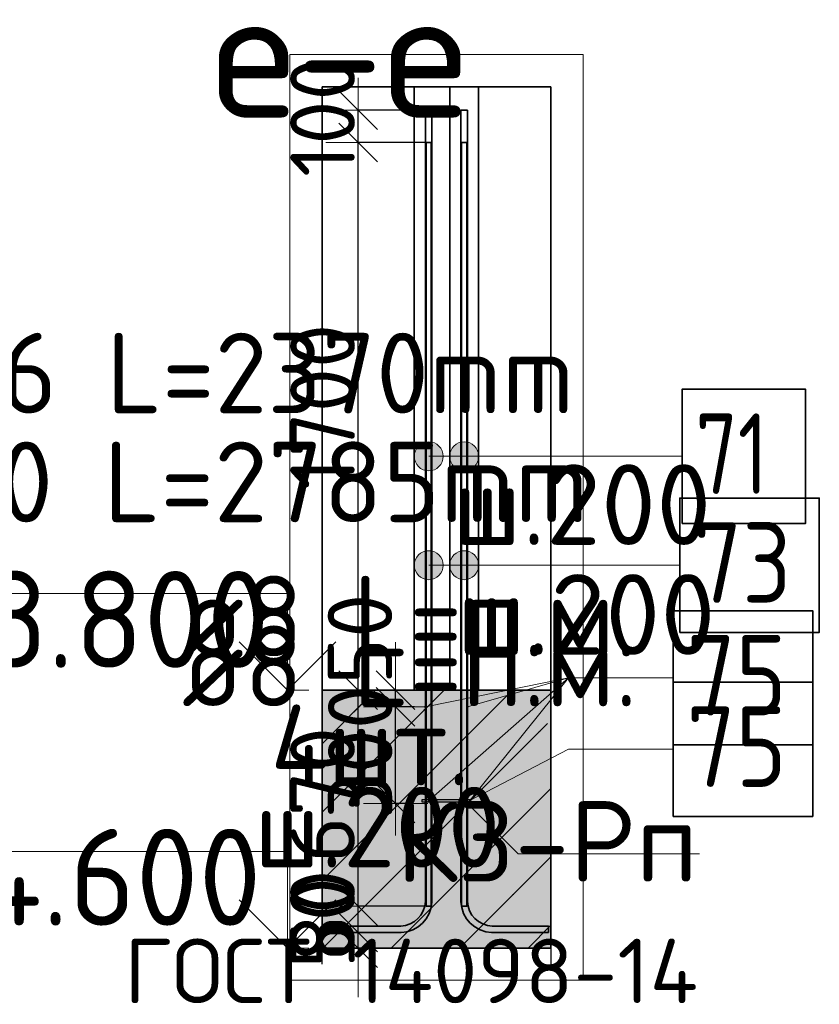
# Model space of a CAD drawing. Header units: millimetres. Extents: x 76517 to 124446, y -73423 to -21861.
# Tile 71 of 117: x 121965 to 124446, y -46126 to -43070. Entities that reach past the tile are written whole.
import ezdxf

# ---------------------------------------------------------------- set-up
doc = ezdxf.new("R2010")
doc.units = ezdxf.units.MM
doc.header["$PDMODE"] = 65
doc.linetypes.add('______11', pattern=[500, 400, -50, 0, -50])
doc.linetypes.add('______5', pattern=[1100, 800, -100, 100, -100])
for name, color, linetype, lineweight in [('Standard', 7, 'Continuous', 25), ('Арм.стержн. Выпуски', 180, 'Continuous', 35), ('Арматурный каркас 01', 4, 'Continuous', 35), ('Высотная отметки_ общее', 7, 'Continuous', 13), ('Колонна (1)', 7, 'Continuous', 35), ('Размерная линия_ общее_1', 7, 'Continuous', 13), ('Фундамент_ общее', 7, 'Continuous', 35)]:
    doc.layers.add(name, color=color, linetype=linetype, lineweight=lineweight)
doc.styles.add('ISOCPEUR', font='ISOCPEUR')
doc.dimstyles.new('DIMSTYLE_10', dxfattribs={"dimtxt": 200, "dimasz": 200, "dimexe": 0, "dimexo": 0, "dimgap": 100, "dimtad": 2, "dimdec": 0, "dimrnd": 5, "dimzin": 12, "dimdsep": 46, "dimtxsty": 'ISOCPEUR', "dimblk1": 'ALL_ML_STRICH', "dimblk2": 'ALL_ML_STRICH', "dimsah": 1, "dimcen": 0, "dimclrd": 7, "dimclre": 256, "dimclrt": 7, "dimadec": 0, "dimazin": 0, "dimtfac": 1, "dimtdec": 0, "dimtix": 1, "dimtmove": 2, "dimatfit": 3, "dimfxl": 0, "dimtvp": 1.2, "dimtzin": 0, "dimlwd": 0, "dimlwe": -3, "dimarcsym": 0})
doc.dimstyles.new('DIMSTYLE_16', dxfattribs={"dimtxt": 200, "dimasz": 200, "dimexe": 0, "dimexo": 0, "dimgap": 100, "dimtad": 2, "dimdec": 0, "dimrnd": 5, "dimzin": 12, "dimdsep": 46, "dimtxsty": 'ISOCPEUR', "dimblk1": 'ALL_ML_STRICH', "dimblk2": 'ALL_ML_STRICH', "dimsah": 1, "dimcen": 0, "dimclrd": 7, "dimclre": 256, "dimclrt": 7, "dimadec": 0, "dimazin": 0, "dimtfac": 1, "dimtdec": 0, "dimtix": 1, "dimtmove": 2, "dimatfit": 3, "dimfxl": 0, "dimtzin": 0, "dimlwd": 0, "dimlwe": -3, "dimarcsym": 0})

# ---------------------------------------------------------------- blocks, each defined once
blk = doc.blocks.new('ALL_ML_STRICH')
at = {"color": 0, "linetype": 'ByBlock', "lineweight": -2}
for p, q in [((0, -0.5), (0, 0.5)), ((-0.3, -0.3), (0.3, 0.3)), ((-1, 0), (0.5, 0))]:
    blk.add_line(p, q, dxfattribs=at)
blk = doc.blocks.new('*D652')
at = {"layer": 'DEFPOINTS', "color": 7, "linetype": 'Continuous', "lineweight": 13, "transparency": 33554687}
for p in [(123209.7, -45202.2), (123131.5, -45502.2), (123205.7, -45502.2)]:
    blk.add_point(p, dxfattribs=at)
at = {"layer": 'Размерная линия_ общее_1', "color": 253, "linetype": 'Continuous', "lineweight": -2, "true_color": 0xa0a0a0, "transparency": 33554687}
for p, q in [((123189.7, -45202.2), (123131.5, -45202.2)), ((123185.7, -45502.2), (123131.5, -45502.2))]:
    blk.add_line(p, q, dxfattribs=at)
at = {"layer": 'Размерная линия_ общее_1', "color": 7, "linetype": 'Continuous', "lineweight": -2, "transparency": 33554687}
blk.add_line((123131.5, -45502.2), (123131.5, -45202.2), dxfattribs=at)
at = {"layer": 'Размерная линия_ общее_1', "color": 7, "linetype": 'Continuous', "lineweight": 13, "transparency": 33554687, "xscale": 200, "yscale": 200, "zscale": 200}
for p, rotation in [((123131.5, -45202.2), 90), ((123131.5, -45502.2), 270)]:
    blk.add_blockref('ALL_ML_STRICH', p, dxfattribs=dict(at, rotation=rotation))
at = {"layer": 'Размерная линия_ общее_1', "color": 7, "linetype": 'Continuous', "lineweight": 13, "transparency": 33554687, "insert": (123021.5, -45342.2), "char_height": 200, "width": 600, "attachment_point": 5, "rotation": 90, "style": 'ISOCPEUR'}
blk.add_mtext('\\A1;{300}', dxfattribs=at)
blk = doc.blocks.new('*D653')
at = {"layer": 'DEFPOINTS', "color": 7, "linetype": 'Continuous', "lineweight": 13, "transparency": 33554687}
for p in [(123147.8, -45151.2), (123131.5, -45202.2), (123209.7, -45202.2)]:
    blk.add_point(p, dxfattribs=at)
at = {"layer": 'Размерная линия_ общее_1', "color": 253, "linetype": 'Continuous', "lineweight": -2, "true_color": 0xa0a0a0, "transparency": 33554687}
for p, q in [((123131.5, -45151.2), (123131.5, -45151.2)), ((123189.7, -45202.2), (123131.5, -45202.2))]:
    blk.add_line(p, q, dxfattribs=at)
at = {"layer": 'Размерная линия_ общее_1', "color": 7, "linetype": 'Continuous', "lineweight": -2, "transparency": 33554687}
blk.add_line((123131.5, -45202.2), (123131.5, -45151.2), dxfattribs=at)
at = {"layer": 'Размерная линия_ общее_1', "color": 7, "linetype": 'Continuous', "lineweight": 13, "transparency": 33554687, "xscale": 200, "yscale": 200, "zscale": 200}
for p, rotation in [((123131.5, -45202.2), 270), ((123131.5, -45151.2), 90)]:
    blk.add_blockref('ALL_ML_STRICH', p, dxfattribs=dict(at, rotation=rotation))
at = {"layer": 'Размерная линия_ общее_1', "color": 7, "linetype": 'Continuous', "lineweight": 13, "transparency": 33554687, "insert": (123020.7, -44992.6), "char_height": 200, "width": 400, "attachment_point": 5, "rotation": 90, "style": 'ISOCPEUR'}
blk.add_mtext('\\A1;{50}', dxfattribs=at)
blk = doc.blocks.new('*D659')
at = {"layer": 'DEFPOINTS', "color": 7, "linetype": 'Continuous', "lineweight": 13, "transparency": 33554687}
for p in [(122881.3, -45903.2), (122959.5, -45951.2), (123014.9, -45951.2)]:
    blk.add_point(p, dxfattribs=at)
at = {"layer": 'Размерная линия_ общее_1', "color": 253, "linetype": 'Continuous', "lineweight": -2, "true_color": 0xa0a0a0, "transparency": 33554687}
for p, q in [((122901.3, -45903.2), (123014.9, -45903.2)), ((122939.5, -45951.2), (123014.9, -45951.2))]:
    blk.add_line(p, q, dxfattribs=at)
at = {"layer": 'Размерная линия_ общее_1', "color": 7, "linetype": 'Continuous', "lineweight": -2, "transparency": 33554687}
blk.add_line((123014.9, -45951.2), (123014.9, -45903.2), dxfattribs=at)
at = {"layer": 'Размерная линия_ общее_1', "color": 7, "linetype": 'Continuous', "lineweight": 13, "transparency": 33554687, "xscale": 200, "yscale": 200, "zscale": 200}
for p, rotation in [((123014.9, -45951.2), 270), ((123014.9, -45903.2), 90)]:
    blk.add_blockref('ALL_ML_STRICH', p, dxfattribs=dict(at, rotation=rotation))
at = {"layer": 'Размерная линия_ общее_1', "color": 7, "linetype": 'Continuous', "lineweight": 13, "transparency": 33554687, "insert": (122904.6, -45872.7), "char_height": 200, "width": 400, "attachment_point": 5, "rotation": 90, "style": 'ISOCPEUR'}
blk.add_mtext('\\A1;{50}', dxfattribs=at)
blk = doc.blocks.new('*D660')
at = {"layer": 'DEFPOINTS', "color": 7, "linetype": 'Continuous', "lineweight": 13, "transparency": 33554687}
for p in [(123242.1, -45821.2), (122881.3, -45903.2), (123014.9, -45903.2)]:
    blk.add_point(p, dxfattribs=at)
at = {"layer": 'Размерная линия_ общее_1', "color": 253, "linetype": 'Continuous', "lineweight": -2, "true_color": 0xa0a0a0, "transparency": 33554687}
for p, q in [((123222.1, -45821.2), (123014.9, -45821.2)), ((122901.3, -45903.2), (123014.9, -45903.2))]:
    blk.add_line(p, q, dxfattribs=at)
at = {"layer": 'Размерная линия_ общее_1', "color": 7, "linetype": 'Continuous', "lineweight": -2, "transparency": 33554687}
blk.add_line((123014.9, -45903.2), (123014.9, -45821.2), dxfattribs=at)
at = {"layer": 'Размерная линия_ общее_1', "color": 7, "linetype": 'Continuous', "lineweight": 13, "transparency": 33554687, "xscale": 200, "yscale": 200, "zscale": 200}
for p, rotation in [((123014.9, -45903.2), 270), ((123014.9, -45821.2), 90)]:
    blk.add_blockref('ALL_ML_STRICH', p, dxfattribs=dict(at, rotation=rotation))
at = {"layer": 'Размерная линия_ общее_1', "color": 7, "linetype": 'Continuous', "lineweight": 13, "transparency": 33554687, "insert": (122904.9, -45852.2), "char_height": 200, "width": 400, "attachment_point": 5, "rotation": 90, "style": 'ISOCPEUR'}
blk.add_mtext('\\A1;{80}', dxfattribs=at)
blk = doc.blocks.new('*D661')
at = {"layer": 'DEFPOINTS', "color": 7, "linetype": 'Continuous', "lineweight": 13, "transparency": 33554687}
for p in [(122963.5, -45151.2), (123014.9, -45821.2), (123242.1, -45821.2)]:
    blk.add_point(p, dxfattribs=at)
at = {"layer": 'Размерная линия_ общее_1', "color": 253, "linetype": 'Continuous', "lineweight": -2, "true_color": 0xa0a0a0, "transparency": 33554687}
for p, q in [((122943.5, -45151.2), (123014.9, -45151.2)), ((123222.1, -45821.2), (123014.9, -45821.2))]:
    blk.add_line(p, q, dxfattribs=at)
at = {"layer": 'Размерная линия_ общее_1', "color": 7, "linetype": 'Continuous', "lineweight": -2, "transparency": 33554687}
blk.add_line((123014.9, -45821.2), (123014.9, -45151.2), dxfattribs=at)
at = {"layer": 'Размерная линия_ общее_1', "color": 7, "linetype": 'Continuous', "lineweight": 13, "transparency": 33554687, "xscale": 200, "yscale": 200, "zscale": 200}
for p, rotation in [((123014.9, -45151.2), 90), ((123014.9, -45821.2), 270)]:
    blk.add_blockref('ALL_ML_STRICH', p, dxfattribs=dict(at, rotation=rotation))
at = {"layer": 'Размерная линия_ общее_1', "color": 7, "linetype": 'Continuous', "lineweight": 13, "transparency": 33554687, "insert": (122904.9, -45476.2), "char_height": 200, "width": 600, "attachment_point": 5, "rotation": 90, "style": 'ISOCPEUR'}
blk.add_mtext('\\A1;{670}', dxfattribs=at)
blk = doc.blocks.new('*D662')
at = {"layer": 'DEFPOINTS', "color": 7, "linetype": 'Continuous', "lineweight": 13, "transparency": 33554687}
for p in [(123242.1, -43451.2), (122963.5, -45151.2), (123014.9, -45151.2)]:
    blk.add_point(p, dxfattribs=at)
at = {"layer": 'Размерная линия_ общее_1', "color": 253, "linetype": 'Continuous', "lineweight": -2, "true_color": 0xa0a0a0, "transparency": 33554687}
for p, q in [((123222.1, -43451.2), (123014.9, -43451.2)), ((122943.5, -45151.2), (123014.9, -45151.2))]:
    blk.add_line(p, q, dxfattribs=at)
at = {"layer": 'Размерная линия_ общее_1', "color": 7, "linetype": 'Continuous', "lineweight": -2, "transparency": 33554687}
blk.add_line((123014.9, -45151.2), (123014.9, -43451.2), dxfattribs=at)
at = {"layer": 'Размерная линия_ общее_1', "color": 7, "linetype": 'Continuous', "lineweight": 13, "transparency": 33554687, "xscale": 200, "yscale": 200, "zscale": 200}
for p, rotation in [((123014.9, -43451.2), 90), ((123014.9, -45151.2), 270)]:
    blk.add_blockref('ALL_ML_STRICH', p, dxfattribs=dict(at, rotation=rotation))
at = {"layer": 'Размерная линия_ общее_1', "color": 7, "linetype": 'Continuous', "lineweight": 13, "transparency": 33554687, "insert": (122904.9, -44271.2), "char_height": 200, "width": 800, "attachment_point": 5, "rotation": 90, "style": 'ISOCPEUR'}
blk.add_mtext('\\A1;{1700}', dxfattribs=at)
blk = doc.blocks.new('*D663')
at = {"layer": 'DEFPOINTS', "color": 7, "linetype": 'Continuous', "lineweight": 13, "transparency": 33554687}
for p in [(123244.1, -43351.2), (123014.9, -43451.2), (123242.1, -43451.2)]:
    blk.add_point(p, dxfattribs=at)
at = {"layer": 'Размерная линия_ общее_1', "color": 253, "linetype": 'Continuous', "lineweight": -2, "true_color": 0xa0a0a0, "transparency": 33554687}
for p, q in [((123224.1, -43351.2), (123014.9, -43351.2)), ((123222.1, -43451.2), (123014.9, -43451.2))]:
    blk.add_line(p, q, dxfattribs=at)
at = {"layer": 'Размерная линия_ общее_1', "color": 7, "linetype": 'Continuous', "lineweight": -2, "transparency": 33554687}
blk.add_line((123014.9, -43451.2), (123014.9, -43351.2), dxfattribs=at)
at = {"layer": 'Размерная линия_ общее_1', "color": 7, "linetype": 'Continuous', "lineweight": 13, "transparency": 33554687, "xscale": 200, "yscale": 200, "zscale": 200}
for p, rotation in [((123014.9, -43451.2), 270), ((123014.9, -43351.2), 90)]:
    blk.add_blockref('ALL_ML_STRICH', p, dxfattribs=dict(at, rotation=rotation))
at = {"layer": 'Размерная линия_ общее_1', "color": 7, "linetype": 'Continuous', "lineweight": 13, "transparency": 33554687, "insert": (122904.9, -43371.2), "char_height": 200, "width": 600, "attachment_point": 5, "rotation": 90, "style": 'ISOCPEUR'}
blk.add_mtext('\\A1;{100}', dxfattribs=at)
blk = doc.blocks.new('COMPLEX_ELEVATIONDIM_5')
at = {"layer": 'Высотная отметки_ общее', "color": 7, "linetype": 'Continuous', "lineweight": 13, "transparency": 33554687}
for p, q in [((122795.9, -44851.2), (121595.9, -44851.2)), ((122795.9, -45151.2), (122795.9, -44851.2)), ((122795.9, -45151.2), (122645.9, -45001.2)), ((122795.9, -45151.2), (122945.9, -45001.2)), ((122795.9, -45151.2), (122795.9, -45151.2)), ((122795.9, -45151.2), (122795.9, -45151.2)), ((122795.9, -45151.2), (122862, -45151.2)), ((122795.9, -45151.2), (122795.9, -45151.2)), ((122795.9, -45151.2), (122795.9, -45151.2)), ((122795.9, -45651.2), (121595.9, -45651.2)), ((122795.9, -45951.2), (122795.9, -45651.2)), ((122795.9, -45951.2), (122645.9, -45801.2)), ((122795.9, -45951.2), (122945.9, -45801.2)), ((122795.9, -45951.2), (122795.9, -45951.2)), ((122795.9, -45951.2), (122795.9, -45951.2)), ((122795.9, -45951.2), (122862, -45951.2)), ((122795.9, -45951.2), (122795.9, -45951.2)), ((122795.9, -45951.2), (122795.9, -45951.2))]:
    blk.add_line(p, q, dxfattribs=at)
at = {"layer": 'Высотная отметки_ общее', "color": 7, "linetype": 'Continuous', "lineweight": 13, "transparency": 33554687, "char_height": 300, "attachment_point": 7, "style": 'ISOCPEUR'}
for s, insert, width in [('\\W0.95;-3.800', (121655.9, -45081.2), 1281.435), ('\\W0.95;-4.600', (121625.9, -45881.2), 1311.684)]:
    blk.add_mtext(s, dxfattribs=dict(at, insert=insert, width=width))

msp = doc.modelspace()

# ---------------------------------------------------------------- hatches: boundary and pattern name
at = {"layer": 'Standard', "linetype": 'Continuous', "lineweight": 35, "transparency": 33554687}
h = msp.add_hatch(dxfattribs=at)
h.set_pattern_fill('__________541', scale=100, style=0, pattern_type=2)
h.set_pattern_definition([(90, (0, 0), (-300, 2e-14), [400, -50, 0, -50]), (90, (-150, 2e-14), (-300, 2e-14), [800, -100, 100, -100])])
h.paths.add_polyline_path([(123189.1, -45151.2), (123389.1, -45151.2), (123389.1, -43278.6), (123189.1, -43278.6)], flags=0)
at = {"layer": 'Standard', "linetype": 'Continuous', "lineweight": 13, "transparency": 33554687}
h = msp.add_hatch(dxfattribs=at)
h.set_pattern_fill('__________539', scale=100, style=0, pattern_type=2)
h.set_pattern_definition([(45, (0, 0), (-212.13203, 212.13203), [400, -50, 0, -50]), (45, (-106.07, 106.07), (-212.13203, 212.13203), [800, -100, 100, -100])])
h.paths.add_polyline_path([(122903.3, -45151.2), (122903.3, -45951.2), (123613.3, -45951.2), (123613.3, -45151.2)], flags=0)
msp.add_hatch(color=9, dxfattribs=at).paths.add_polyline_path([(122903.3, -45151.2), (122903.3, -45951.2), (123613.3, -45951.2), (123613.3, -45151.2)])
at = {"layer": 'Арм.стержн. Выпуски', "linetype": 'Continuous', "lineweight": 13, "transparency": 33554687}
for points in [[(123211.6, -44463.9), (123211.6, -44386.5), (123195.4, -44402.7)], [(123234.1, -44470.2), (123234.1, -44380.2), (123211.6, -44386.5)], [(123234.1, -44470.2), (123211.6, -44386.5), (123211.6, -44463.9)], [(123256.6, -44463.9), (123256.6, -44386.5), (123234.1, -44380.2)], [(123256.6, -44463.9), (123234.1, -44380.2), (123234.1, -44470.2)], [(123272.8, -44447.7), (123272.8, -44402.7), (123256.6, -44386.5)], [(123272.8, -44447.7), (123256.6, -44386.5), (123256.6, -44463.9)], [(123321.6, -44463.9), (123321.6, -44386.5), (123305.4, -44402.7)], [(123344.1, -44470.2), (123344.1, -44380.2), (123321.6, -44386.5)], [(123344.1, -44470.2), (123321.6, -44386.5), (123321.6, -44463.9)], [(123366.6, -44463.9), (123366.6, -44386.5), (123344.1, -44380.2)], [(123366.6, -44463.9), (123344.1, -44380.2), (123344.1, -44470.2)], [(123382.8, -44447.7), (123382.8, -44402.7), (123366.6, -44386.5)], [(123382.8, -44447.7), (123366.6, -44386.5), (123366.6, -44463.9)], [(123195.4, -44447.7), (123195.4, -44402.7), (123189.1, -44425.2)], [(123211.6, -44463.9), (123195.4, -44402.7), (123195.4, -44447.7)], [(123272.8, -44402.7), (123272.8, -44447.7), (123279.1, -44425.2)], [(123305.4, -44447.7), (123305.4, -44402.7), (123299.1, -44425.2)], [(123321.6, -44463.9), (123305.4, -44402.7), (123305.4, -44447.7)], [(123382.8, -44402.7), (123382.8, -44447.7), (123389.1, -44425.2)], [(123211.6, -44801.7), (123211.6, -44724.3), (123195.4, -44740.5)], [(123234.1, -44808), (123234.1, -44718), (123211.6, -44724.3)], [(123234.1, -44808), (123211.6, -44724.3), (123211.6, -44801.7)], [(123256.6, -44801.7), (123256.6, -44724.3), (123234.1, -44718)], [(123256.6, -44801.7), (123234.1, -44718), (123234.1, -44808)], [(123272.8, -44785.5), (123272.8, -44740.5), (123256.6, -44724.3)], [(123272.8, -44785.5), (123256.6, -44724.3), (123256.6, -44801.7)], [(123321.6, -44801.7), (123321.6, -44724.3), (123305.4, -44740.5)], [(123344.1, -44808), (123344.1, -44718), (123321.6, -44724.3)], [(123344.1, -44808), (123321.6, -44724.3), (123321.6, -44801.7)], [(123366.6, -44801.7), (123366.6, -44724.3), (123344.1, -44718)], [(123366.6, -44801.7), (123344.1, -44718), (123344.1, -44808)], [(123382.8, -44785.5), (123382.8, -44740.5), (123366.6, -44724.3)], [(123382.8, -44785.5), (123366.6, -44724.3), (123366.6, -44801.7)], [(123195.4, -44785.5), (123195.4, -44740.5), (123189.1, -44763)], [(123211.6, -44801.7), (123195.4, -44740.5), (123195.4, -44785.5)], [(123272.8, -44740.5), (123272.8, -44785.5), (123279.1, -44763)], [(123305.4, -44785.5), (123305.4, -44740.5), (123299.1, -44763)], [(123321.6, -44801.7), (123305.4, -44740.5), (123305.4, -44785.5)], [(123382.8, -44740.5), (123382.8, -44785.5), (123389.1, -44763)]]:
    msp.add_hatch(color=7, dxfattribs=at).paths.add_polyline_path(points)
at = {"layer": 'Арматурный каркас 01', "linetype": 'Continuous', "lineweight": 50, "transparency": 33554687}
for points in [[(123228.1, -45202.2), (123227.8, -45200.7), (123226.9, -45199.4), (123225.6, -45198.5), (123224.1, -45198.2), (123222.5, -45198.5), (123221.2, -45199.4), (123220.4, -45200.7), (123220.1, -45202.2), (123220.4, -45203.7), (123221.2, -45205), (123222.5, -45205.9), (123224.1, -45206.2), (123225.6, -45205.9), (123226.9, -45205), (123227.8, -45203.7)], [(123358.1, -45202.2), (123357.8, -45200.7), (123356.9, -45199.4), (123355.6, -45198.5), (123354.1, -45198.2), (123352.5, -45198.5), (123351.2, -45199.4), (123350.4, -45200.7), (123350.1, -45202.2), (123350.4, -45203.7), (123351.2, -45205), (123352.5, -45205.9), (123354.1, -45206.2), (123355.6, -45205.9), (123356.9, -45205), (123357.8, -45203.7)], [(123228.1, -45502.2), (123227.8, -45500.7), (123226.9, -45499.4), (123225.6, -45498.5), (123224.1, -45498.2), (123222.5, -45498.5), (123221.2, -45499.4), (123220.4, -45500.7), (123220.1, -45502.2), (123220.4, -45503.7), (123221.2, -45505), (123222.5, -45505.9), (123224.1, -45506.2), (123225.6, -45505.9), (123226.9, -45505), (123227.8, -45503.7)], [(123358.1, -45502.2), (123357.8, -45500.7), (123356.9, -45499.4), (123355.6, -45498.5), (123354.1, -45498.2), (123352.5, -45498.5), (123351.2, -45499.4), (123350.4, -45500.7), (123350.1, -45502.2), (123350.4, -45503.7), (123351.2, -45505), (123352.5, -45505.9), (123354.1, -45506.2), (123355.6, -45505.9), (123356.9, -45505), (123357.8, -45503.7)]]:
    msp.add_hatch(color=40, dxfattribs=at).paths.add_polyline_path(points)

# ---------------------------------------------------------------- linework, layer by layer
at = {"layer": 'Standard', "color": 52, "linetype": 'Continuous', "lineweight": 13, "transparency": 33554687}
for p, q in [((122903.3, -45951.2), (122903.3, -43278.6)), ((122903.3, -43278.6), (123613.3, -43278.6)), ((122903.3, -43278.6), (122903.3, -45951.2)), ((123613.3, -43278.6), (122903.3, -43278.6)), ((123613.3, -43278.6), (123613.3, -45951.2)), ((123613.3, -45951.2), (123613.3, -43278.6)), ((123613.3, -45951.2), (122903.3, -45951.2)), ((122903.3, -45951.2), (123613.3, -45951.2))]:
    msp.add_line(p, q, dxfattribs=at)
at = {"layer": 'Standard', "color": 52, "linetype": 'Continuous', "lineweight": 35, "transparency": 33554687}
for p, q in [((122903.3, -45951.2), (122903.3, -43278.6)), ((122903.3, -43278.6), (123613.3, -43278.6)), ((122903.3, -43278.6), (122903.3, -45951.2)), ((123613.3, -43278.6), (122903.3, -43278.6)), ((123613.3, -43278.6), (123613.3, -45951.2)), ((123613.3, -45951.2), (123613.3, -43278.6)), ((123613.3, -45951.2), (122903.3, -45951.2)), ((122903.3, -45951.2), (123613.3, -45951.2))]:
    msp.add_line(p, q, dxfattribs=at)
at = {"layer": 'Standard', "color": 7, "linetype": 'Continuous', "lineweight": 25, "transparency": 33554687}
for p, q in [((123139.1, -43278.6), (123439.1, -43278.6)), ((123139.1, -43278.6), (123439.1, -43278.6)), ((122903.3, -46001.2), (122903.3, -45101.2)), ((122903.3, -46001.2), (122903.3, -45101.2)), ((123613.3, -45101.2), (123613.3, -46001.2)), ((123613.3, -45101.2), (123613.3, -46001.2))]:
    msp.add_line(p, q, dxfattribs=at)
at = {"layer": 'Standard', "color": 7, "linetype": 'Continuous', "lineweight": 35, "transparency": 33554687}
for p, q in [((123189.1, -43278.6), (123189.1, -45151.2)), ((123189.1, -43278.6), (123189.1, -45151.2)), ((123389.1, -45151.2), (123389.1, -43278.6)), ((123389.1, -45151.2), (123389.1, -43278.6)), ((123189.1, -45151.2), (122903.3, -45151.2)), ((123189.1, -45151.2), (122903.3, -45151.2)), ((123613.3, -45151.2), (123389.1, -45151.2)), ((123613.3, -45151.2), (123389.1, -45151.2)), ((122903.3, -45951.2), (123613.3, -45951.2)), ((122903.3, -45951.2), (123613.3, -45951.2))]:
    msp.add_line(p, q, dxfattribs=at)
at = {"layer": 'Standard', "color": 253, "linetype": '______11', "lineweight": 35, "true_color": 0xababab, "transparency": 33554687}
msp.add_line((123300, -45151.2), (123300, -43278.6), dxfattribs=at)
at = {"layer": 'Standard', "color": 253, "linetype": '______11', "lineweight": 13, "true_color": 0xababab, "transparency": 33554687}
for p, q in [((122903.3, -45529.5), (123281.6, -45151.2)), ((122905.9, -45951.2), (123613.3, -45243.8)), ((123330.1, -45951.2), (123613.3, -45668.1))]:
    msp.add_line(p, q, dxfattribs=at)
at = {"layer": 'Standard', "color": 253, "linetype": '______5', "lineweight": 13, "true_color": 0xababab, "transparency": 33554687}
for p, q in [((122903.3, -45741.7), (123493.8, -45151.2)), ((122903.3, -45317.4), (123069.5, -45151.2)), ((123118, -45951.2), (123613.3, -45455.9)), ((123542.3, -45951.2), (123613.3, -45880.2))]:
    msp.add_line(p, q, dxfattribs=at)
at = {"layer": 'Standard', "color": 7, "linetype": 'Continuous', "lineweight": 13, "transparency": 33554687}
for points in [[(122803.3, -46051.2), (123713.3, -46051.2), (123713.3, -43178.6), (122803.3, -43178.6), (122803.3, -46051.2)], [(123354.1, -45502.2), (123512.1, -45659), (124074.1, -45659)]]:
    msp.add_lwpolyline(points, dxfattribs=at)
at = {"layer": 'Арм.стержн. Выпуски', "color": 7, "linetype": 'Continuous', "lineweight": 13, "transparency": 33554687}
for p, q in [((123234.1, -44380.2), (123234.1, -44380.2)), ((123344.1, -44380.2), (123344.1, -44380.2)), ((123189.1, -44425.2), (123189.1, -44425.2)), ((123515.3, -44425.2), (123234.1, -44425.2)), ((123279.1, -44425.2), (123279.1, -44425.2)), ((123299.1, -44425.2), (123299.1, -44425.2)), ((123515.3, -44425.2), (123344.1, -44425.2)), ((123389.1, -44425.2), (123389.1, -44425.2)), ((123515.3, -44425.2), (124020.3, -44425.2)), ((123234.1, -44470.2), (123234.1, -44470.2)), ((123344.1, -44470.2), (123344.1, -44470.2)), ((123234.1, -44718), (123234.1, -44718)), ((123344.1, -44718), (123344.1, -44718)), ((123189.1, -44763), (123189.1, -44763)), ((123498, -44763), (123234.1, -44763)), ((123279.1, -44763), (123279.1, -44763)), ((123299.1, -44763), (123299.1, -44763)), ((123498, -44763), (123344.1, -44763)), ((123389.1, -44763), (123389.1, -44763)), ((123498, -44763), (124013, -44763)), ((123234.1, -44808), (123234.1, -44808)), ((123344.1, -44808), (123344.1, -44808))]:
    msp.add_line(p, q, dxfattribs=at)
at = {"layer": 'Арм.стержн. Выпуски', "color": 7, "linetype": 'Continuous', "lineweight": 35, "transparency": 33554687}
for points in [[(122972.1, -45883.2), (123147.3, -45883.2), (123161.6, -45881.2), (123176.3, -45876.4), (123189.7, -45868.9), (123200.6, -45859.8), (123209.7, -45848.8), (123217.2, -45835.4), (123222.1, -45820.8), (123224.1, -45806.4), (123224.1, -43351.2), (123244.1, -43351.2), (123244.1, -45807.8), (123241.6, -45825.3), (123235.6, -45843.5), (123226.3, -45860.2), (123214.8, -45874), (123201.1, -45885.4), (123184.4, -45894.8), (123166.2, -45900.8), (123148.7, -45903.2), (122972.1, -45903.2), (122972.1, -45883.2)], [(123606.1, -45903.2), (123429.4, -45903.2), (123411.9, -45900.8), (123393.8, -45894.8), (123377.1, -45885.4), (123363.3, -45874), (123351.8, -45860.2), (123342.5, -45843.5), (123336.5, -45825.3), (123334.1, -45807.8), (123334.1, -43351.2), (123354.1, -43351.2), (123354.1, -45806.4), (123356.1, -45820.8), (123360.9, -45835.4), (123368.4, -45848.8), (123377.5, -45859.8), (123388.5, -45868.9), (123401.9, -45876.4), (123416.5, -45881.2), (123430.8, -45883.2), (123606.1, -45883.2), (123606.1, -45903.2)], [(123226.1, -45821.2), (123226.1, -43451.2), (123242.1, -43451.2), (123242.1, -45821.2), (123226.1, -45821.2)], [(123336.1, -45821.2), (123336.1, -43451.2), (123352.1, -43451.2), (123352.1, -45821.2), (123336.1, -45821.2)], [(124020.3, -44633.5), (124403.7, -44633.5), (124403.7, -44216.9), (124020.3, -44216.9), (124020.3, -44633.5)], [(124013, -44971.4), (124446.3, -44971.4), (124446.3, -44554.7), (124013, -44554.7), (124013, -44971.4)]]:
    msp.add_lwpolyline(points, dxfattribs=at)
at = {"layer": 'Арм.стержн. Выпуски', "color": 7, "linetype": 'Continuous', "lineweight": 13, "transparency": 33554687}
for centre in [(123234.1, -44425.2), (123344.1, -44425.2), (123234.1, -44763), (123344.1, -44763)]:
    msp.add_circle(centre, 45, dxfattribs=at)
at = {"layer": 'Арматурный каркас 01', "color": 7, "linetype": 'Continuous', "lineweight": 13, "transparency": 33554687}
for p, q in [((123667.8, -45112.5), (123224.1, -45502.2)), ((123667.8, -45112.5), (123224.1, -45202.2)), ((123667.8, -45112.5), (123354.1, -45502.2)), ((123667.8, -45112.5), (123354.1, -45202.2)), ((123667.8, -45112.5), (123992.8, -45112.5)), ((123667.8, -45334.2), (123360.1, -45494.2)), ((123667.8, -45334.2), (123992.8, -45334.2))]:
    msp.add_line(p, q, dxfattribs=at)
at = {"layer": 'Арматурный каркас 01', "color": 7, "linetype": 'Continuous', "lineweight": 35, "transparency": 33554687}
for points in [[(123992.8, -45320.9), (124426.1, -45320.9), (124426.1, -44904.2), (123992.8, -44904.2), (123992.8, -45320.9)], [(123992.8, -45542.5), (124426.1, -45542.5), (124426.1, -45125.9), (123992.8, -45125.9), (123992.8, -45542.5)]]:
    msp.add_lwpolyline(points, dxfattribs=at)
at = {"layer": 'Арматурный каркас 01', "color": 40, "linetype": 'Continuous', "lineweight": 25, "transparency": 33554687}
msp.add_lwpolyline([(123364.1, -45498.2), (123214.1, -45498.2), (123214.1, -45490.2), (123364.1, -45490.2), (123364.1, -45498.2)], dxfattribs=at)
at = {"layer": 'Колонна (1)', "transparency": 33554687}
msp.add_line((123189.1, -45151.2), (123389.1, -45151.2), dxfattribs=at)
at = {"layer": 'Колонна (1)', "color": 7, "linetype": 'Continuous', "lineweight": 35, "transparency": 33554687}
msp.add_line((123189.1, -45151.2), (123389.1, -45151.2), dxfattribs=at)
at = {"layer": 'Фундамент_ общее', "transparency": 33554687}
msp.add_line((123389.1, -45151.2), (123189.1, -45151.2), dxfattribs=at)
at = {"layer": 'Фундамент_ общее', "color": 7, "linetype": 'Continuous', "lineweight": 35, "transparency": 33554687}
msp.add_line((123389.1, -45151.2), (123189.1, -45151.2), dxfattribs=at)

# ---------------------------------------------------------------- block references
at = {"layer": 'Высотная отметки_ общее', "color": 7, "linetype": 'Continuous', "lineweight": 13, "transparency": 33554687}
msp.add_blockref('COMPLEX_ELEVATIONDIM_5', (0, 0), dxfattribs=at)

# ---------------------------------------------------------------- texts
at = {"layer": 'Standard', "color": 7, "linetype": 'Continuous', "lineweight": 13, "transparency": 33554687, "style": 'ISOCPEUR'}
for s, insert, char_height, width, attachment_point in [('\\A1;{\\fISOCPEUR|i0|b0;\\H400.000000;\\W1.000000;\\C7;е-е}\\P', (123356, -43174.2), 400, 1022.609, 6), ('\\A1;{\\fISOCPEUR|i0|b0;\\H250.000000;\\W1.000000;\\C7;ш.200}\\P', (123709.4, -44450), 250, 942.857, 2), ('\\A1;{\\fISOCPEUR|i0|b0;\\H250.000000;\\W1.000000;\\C7;ш.200}\\P', (123722.6, -44790.8), 250, 942.857, 2)]:
    msp.add_mtext(s, dxfattribs=dict(at, insert=insert, char_height=char_height, width=width, attachment_point=attachment_point))
at = {"layer": 'Standard', "color": 7, "linetype": 'Continuous', "lineweight": 13, "transparency": 33554687, "insert": (124070.1, -45495.3), "char_height": 250, "width": 2191.875, "attachment_point": 3, "line_spacing_factor": 1.024096}
msp.add_mtext('\\A1;{\\fISOCPEUR|i0|b0;\\H250.000000;\\W1.000000;\\C7;К3-Рп}\\P{\\fISOCPEUR|i0|b0;\\H200.000000;\\W1.000000;\\C7;ГОСТ 14098-14}\\P', dxfattribs=at)
at = {"layer": 'Арм.стержн. Выпуски', "color": 7, "linetype": 'Continuous', "lineweight": 25, "transparency": 33554687, "char_height": 250, "attachment_point": 7, "style": 'ISOCPEUR'}
for s, insert, width in [('\\W0.96;ø16 L=2370mm ', (121595.3, -44291.9), 2443.772), ('\\W0.75;71', (124062, -44541.9), 393.567), ('\\W0.98;ø20 L=2785mm ', (121538, -44629.7), 2496.203), ('\\W0.87;73', (124054.6, -44879.7), 459.01)]:
    msp.add_mtext(s, dxfattribs=dict(at, insert=insert, width=width))
at = {"layer": 'Арматурный каркас 01', "color": 7, "linetype": 'Continuous', "lineweight": 25, "transparency": 33554687, "char_height": 250, "attachment_point": 7, "style": 'ISOCPEUR'}
for s, insert, width in [('\\W0.97;ø8 L=п.м.', (122467.8, -45045.9), 1544.857), ('\\W0.97;ø8 L=п.м.', (122467.8, -45200.9), 1544.857), ('\\W0.87;75', (124034.5, -45229.2), 459.01), ('\\W0.95;4шт. ', (122742.8, -45445.9), 992.98), ('\\W0.87;75', (124034.5, -45450.9), 459.01), ('\\W0.95;ш.200 ', (122692.8, -45700.9), 1093.33)]:
    msp.add_mtext(s, dxfattribs=dict(at, insert=insert, width=width))

# ---------------------------------------------------------------- dimensions: what is measured, and where the dimension line sits
at = {"layer": 'Размерная линия_ общее_1', "color": 7, "linetype": 'Continuous', "lineweight": 13, "transparency": 33554687}
for base, p1, p2, dimstyle, picture, middle in [((123014.9, -43351.2), (123222.1, -43451.2), (123224.1, -43351.2), 'DIMSTYLE_10', '*D663', (122904.9, -43371.2)), ((123014.9, -43451.2), (122943.5, -45151.2), (123222.1, -43451.2), 'DIMSTYLE_16', '*D662', (122904.9, -44271.2)), ((123131.5, -45151.2), (123189.7, -45202.2), (123131.5, -45151.2), 'DIMSTYLE_10', '*D653', (123020.7, -44992.6)), ((123014.9, -45151.2), (123222.1, -45821.2), (122943.5, -45151.2), 'DIMSTYLE_16', '*D661', (122904.9, -45476.2)), ((123131.5, -45202.2), (123185.7, -45502.2), (123189.7, -45202.2), 'DIMSTYLE_10', '*D652', (123021.5, -45342.2)), ((123014.9, -45903.2), (122939.5, -45951.2), (122901.3, -45903.2), 'DIMSTYLE_10', '*D659', (122904.6, -45872.7)), ((123014.9, -45821.2), (122901.3, -45903.2), (123222.1, -45821.2), 'DIMSTYLE_10', '*D660', (122904.9, -45852.2))]:
    dim = msp.add_linear_dim(base=base, p1=p1, p2=p2, angle=90, dimstyle=dimstyle, override={"dimpost": '<>', "dimclrd": 7, "dimclre": 253, "dimclrt": 7, "dimlwd": 0, "dimlwe": 65533}, dxfattribs=at)
    dim.commit()
    dim.dimension.update_dxf_attribs({"geometry": picture, "text_midpoint": middle, "dimtype": 160})

doc.saveas('drawing.dxf')
